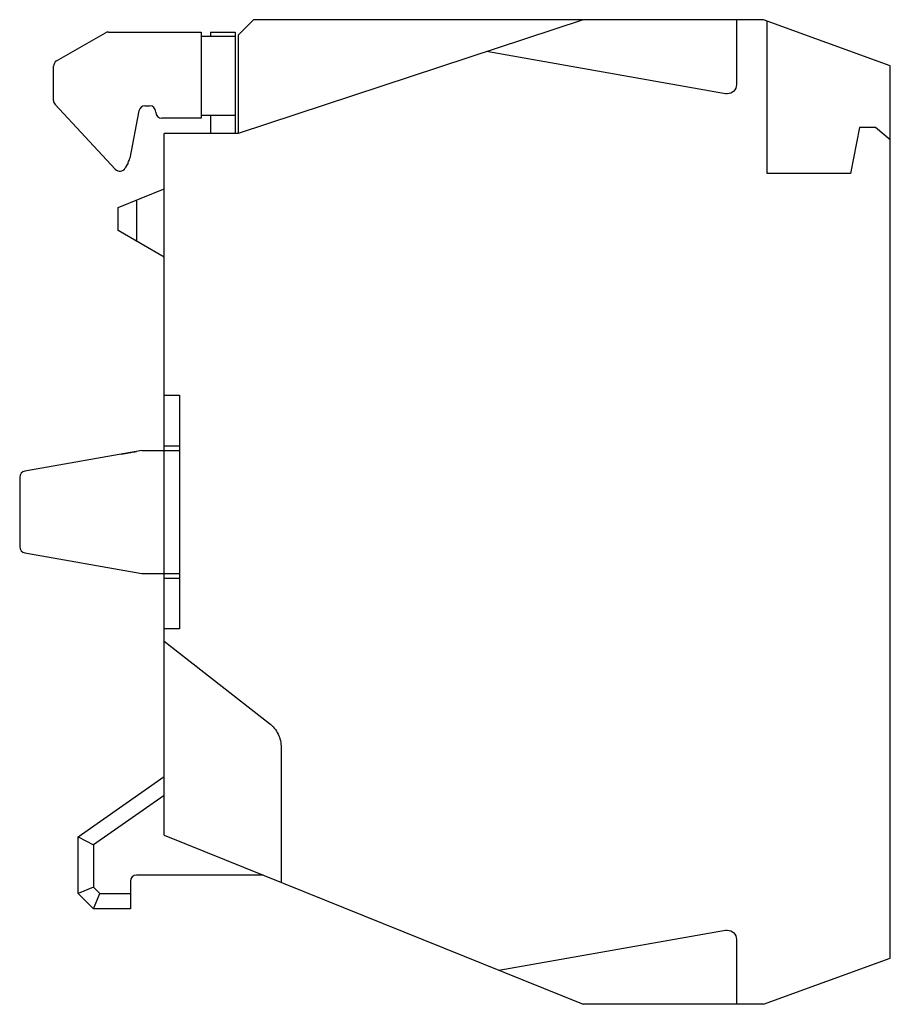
# Model space of a CAD drawing. Header units: millimetres. Extents: x 0 to 28.3, y 0 to 32.
import ezdxf

# ---------------------------------------------------------------- set-up
doc = ezdxf.new("R2010")
doc.units = ezdxf.units.MM

msp = doc.modelspace()

# ---------------------------------------------------------------- linework, layer by layer
at = {"color": 7, "linetype": 'Continuous', "lineweight": 25}
for p, q in [((18.313, 32), (7.1, 28.3)), ((7.6, 32), (7.1, 31.5)), ((24.179, 32), (7.6, 32)), ((23.3, 32), (23.3, 29.89)), ((28.3, 30.5), (24.179, 32)), ((24.3, 27), (24.3, 31.956)), ((1.2, 30.658), (2.786, 31.573)), ((2.886, 31.6), (5.9, 31.6)), ((5.9, 31.6), (5.9, 28.8)), ((7, 31.45), (5.9, 31.45)), ((6.2, 31.6), (7, 31.6)), ((6.2, 31.6), (6.2, 31.45)), ((7, 31.6), (7, 28.3)), ((7.1, 31.5), (7.1, 28.3)), ((22.948, 29.595), (15.177, 30.965)), ((1.1, 29.379), (1.1, 30.485)), ((28.3, 1.5), (28.3, 30.5)), ((3.108, 27.144), (1.154, 29.242)), ((4.073, 29.2), (4.223, 29.2)), ((3.876, 29.038), (3.577, 27.5)), ((5.9, 28.9), (7, 28.9)), ((6.2, 28.9), (6.2, 28.3)), ((5.9, 28.8), (4.623, 28.8)), ((27.3, 28.5), (27.008, 27)), ((27.823, 28.5), (27.3, 28.5)), ((28.3, 28.1), (27.823, 28.5)), ((4.7, 5.5), (4.7, 28.3)), ((7.1, 28.3), (4.7, 28.3)), ((3.524, 27.353), (3.43, 27.183)), ((27.008, 27), (24.3, 27)), ((3.2, 25.894), (4.7, 26.5)), ((3.8, 26.136), (3.8, 24.798)), ((3.2, 25.144), (3.2, 25.894)), ((4.7, 24.278), (3.2, 25.144)), ((4.7, 19.8), (5.2, 19.8)), ((5.2, 19.8), (5.2, 12.2)), ((3.97, 18), (0.165, 17.329)), ((3.97, 18), (5.2, 18)), ((4.7, 18.15), (5.2, 18.15)), ((0, 17.132), (0, 14.868)), ((0.165, 14.671), (3.97, 14)), ((3.97, 14), (5.2, 14)), ((4.7, 13.85), (5.2, 13.85)), ((5.2, 12.2), (4.7, 12.2)), ((4.7, 11.8), (8.116, 9.131)), ((8.5, 8.343), (8.5, 3.965)), ((1.9, 5.439), (4.7, 7.4)), ((4.7, 6.79), (2.4, 5.179)), ((4.7, 5.5), (18.313, 0)), ((1.9, 5.439), (2.4, 5.179)), ((1.9, 3.6), (1.9, 5.439)), ((2.4, 5.179), (2.4, 3.807)), ((7.918, 4.2), (3.8, 4.2)), ((3.6, 4), (3.6, 3.1)), ((2.4, 3.807), (1.9, 3.6)), ((2.4, 3.1), (1.9, 3.6)), ((2.4, 3.807), (2.607, 3.6)), ((2.4, 3.1), (2.607, 3.6)), ((2.607, 3.6), (3.6, 3.6)), ((3.6, 3.1), (2.4, 3.1)), ((15.577, 1.105), (22.948, 2.405)), ((23.3, 2.11), (23.3, 0)), ((24.179, 0), (28.3, 1.5)), ((24.179, 0), (18.313, 0))]:
    msp.add_line(p, q, dxfattribs=at)
for centre, radius, start, end in [((2.886, 31.4), 0.2, 90, 120), ((1.3, 30.485), 0.2, 120, 180), ((1.3, 29.379), 0.2, 180, 222.9647), ((4.073, 29), 0.2, 90, 169), ((4.223, 29), 0.2, 360, 90), ((4.623, 29), 0.2, 180, 270), ((3.086, 27.595), 0.5, 331, 349), ((3.255, 27.28), 0.2, 222.9647, 330.9753), ((0.2, 17.132), 0.2, 100, 180), ((0.2, 14.868), 0.2, 180, 260), ((3.8, 4), 0.2, 90, 180)]:
    msp.add_arc(centre, radius, start, end, dxfattribs=at)
for points in [[(23.3, 29.89), (23.3, 29.812), (23.235, 29.655), (23.079, 29.59), (23, 29.59)], [(23, 29.59), (22.983, 29.59), (22.965, 29.592), (22.948, 29.595)], [(8.116, 9.131), (8.235, 9.038), (8.43, 8.797), (8.5, 8.495), (8.5, 8.343)], [(22.948, 2.405), (22.965, 2.408), (22.983, 2.41), (23, 2.41)], [(23, 2.41), (23.079, 2.41), (23.235, 2.345), (23.3, 2.188), (23.3, 2.11)]]:
    msp.add_open_spline(points, degree=3, dxfattribs=at)
msp.add_open_spline([(3.3, 17.882), (3.321, 17.886), (3.364, 17.893), (3.429, 17.905), (3.502, 17.917), (3.58, 17.931), (3.656, 17.945), (3.719, 17.956), (3.764, 17.964), (3.795, 17.969), (3.798, 17.97), (3.8, 17.97)], degree=3, knots=[0, 0, 0, 0, 0.08218, 0.165309, 0.250874, 0.373412, 0.499764, 0.620259, 0.748855, 0.873294, 1, 1, 1, 1], dxfattribs=at)

doc.saveas('drawing.dxf')
